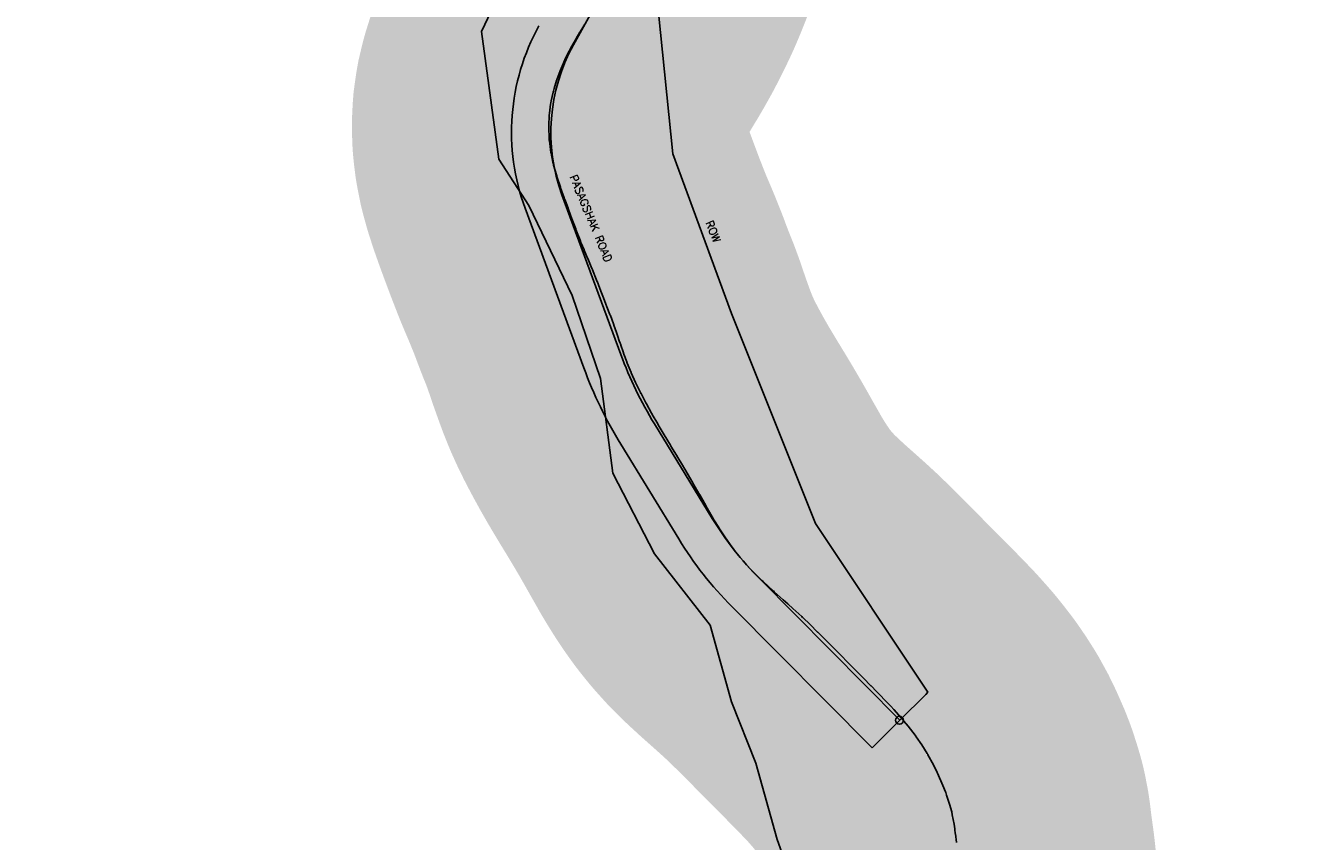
# Model space of a CAD drawing. Header units: feet. Extents: x 18803 to 104580, y -6601 to 116448.
# Tile 5 of 95: x 42952 to 44589, y 26047 to 27084. Entities that reach past the tile are written whole.
import ezdxf

# ---------------------------------------------------------------- set-up
doc = ezdxf.new("R2010")
doc.units = ezdxf.units.FT
doc.header["$LTSCALE"] = 100
doc.header["$MEASUREMENT"] = 0
for name, color, linetype in [('ELPC BOLD TITLE SHEET', 3, 'Continuous'), ('ELPC-XIST', 6, 'Continuous'), ('ELRP', 252, 'Continuous'), ('ETRP', 3, 'Continuous'), ('SL-VICINITY MAP', 2, 'Continuous')]:
    doc.layers.add(name, color=color, linetype=linetype)
doc.styles.add('L100', font='simplex.shx', dxfattribs={"height": 10})

msp = doc.modelspace()

# ---------------------------------------------------------------- linework, layer by layer
at = {"layer": 'ELPC BOLD TITLE SHEET', "const_width": 500}
for points in [[(44994.43259227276, 25873.12758118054), (44997.59958026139, 25871.48795404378), (44997.59958017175, 25871.48795408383), (45000.29333963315, 25869.79948952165)], [(43750.71102060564, 27335.32569106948), (43748.95620152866, 27324.93919390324), (43748.17758820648, 27320.47694096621), (43748.17763775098, 27320.47722492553), (43748.17769912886, 27320.47757668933), (43747.11355287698, 27314.3783465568), (43745.2640393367, 27304.48344393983), (43743.73564146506, 27296.71737316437), (43743.68412271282, 27296.46122415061), (43743.34615223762, 27294.81627713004), (43741.30466587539, 27285.34895831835), (43739.19311043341, 27275.85440314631), (43738.46639310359, 27272.72909028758), (43738.41682942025, 27272.51939542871), (43736.89495150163, 27266.18361111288), (43734.45800844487, 27256.35618156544), (43734.45229696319, 27256.3332729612), (43734.44660344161, 27256.31035437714), (43732.32206397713, 27247.80426885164), (43732.1128444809, 27247.01696642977), (43731.98652483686, 27246.56881337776), (43729.23802813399, 27237.15158405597), (43729.22998981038, 27237.12420707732), (43729.22197905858, 27237.09681508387), (43726.50213304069, 27227.85203539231), (43726.49636369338, 27227.83251008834), (43726.49061045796, 27227.81298289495), (43725.05091256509, 27222.94773166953), (43724.78690799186, 27222.10885882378), (43723.68350010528, 27218.80261647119), (43720.67930403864, 27210.03187920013), (43720.64937485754, 27209.94397786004), (43717.7047473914, 27201.24363758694), (43717.62211514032, 27200.99527552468), (43717.15752006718, 27199.57444226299), (43716.85888840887, 27198.71372659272), (43714.5440164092, 27192.40890141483), (43711.34087174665, 27183.8529472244), (43708.81753991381, 27177.35152947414), (43708.64900346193, 27176.92791177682), (43704.22228589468, 27166.06854431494), (43700.5257631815, 27157.36638889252), (43700.12690095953, 27156.46004790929), (43699.94635926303, 27156.0582294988), (43696.66796154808, 27148.90959424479), (43692.659545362, 27140.50551484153), (43690.61197879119, 27136.36502865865), (43688.28076236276, 27131.78055805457), (43688.27517703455, 27131.76959128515), (43688.26958475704, 27131.75859950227), (43683.66786639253, 27122.7278353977), (43681.01624930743, 27117.69836838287), (43680.75499283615, 27117.21380219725), (43678.8228486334, 27113.70854608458), (43673.61188152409, 27104.47996303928), (43671.08915241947, 27100.08644165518), (43670.90768720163, 27099.77478614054), (43668.17025606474, 27095.13812163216), (43662.4608786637, 27085.67012907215), (43661.12411734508, 27083.47110798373), (43656.61428655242, 27075.99781819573), (43656.38206326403, 27075.60627124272), (43651.63401946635, 27067.45956200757), (43650.75099745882, 27065.91866755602), (43650.65215049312, 27065.74483617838), (43644.96785917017, 27055.67046751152), (43644.65703011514, 27055.10557019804), (43642.76054695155, 27051.57009857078), (43638.60512062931, 27043.21491125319), (43638.18985110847, 27042.3457026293), (43635.03183835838, 27035.4575147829), (43632.42126068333, 27029.24905425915), (43632.06548687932, 27028.36505240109), (43628.75914498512, 27019.76954647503), (43627.13581020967, 27015.17065451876), (43626.76472943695, 27014.05327101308), (43623.65470284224, 27004.06876622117), (43622.69391162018, 27000.59248229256), (43622.37363484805, 26999.33638038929), (43619.77606471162, 26988.22656639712), (43619.30313519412, 26985.64017287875), (43619.07303961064, 26984.20716501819), (43617.50239748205, 26972.86323503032), (43617.28154364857, 26970.0414774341), (43617.21519393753, 26968.98507725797), (43616.68116881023, 26957.71277357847), (43616.69319807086, 26954.5426712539), (43616.71786092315, 26953.36388857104), (43617.14002412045, 26942.27621600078), (43617.43938177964, 26938.72259728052), (43617.58093483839, 26937.36802559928), (43618.93970772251, 26926.4865589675), (43619.57372183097, 26922.78562192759), (43619.75988993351, 26921.79033760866), (43622.03583584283, 26910.57315820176), (43622.71120669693, 26907.80442135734), (43623.00006164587, 26906.70496766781), (43626.43664206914, 26894.50688254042), (43626.89813010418, 26892.97005880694), (43627.14145675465, 26892.19640818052), (43631.63672766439, 26878.52787432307), (43631.70137869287, 26878.33349090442), (43631.84969970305, 26877.89248219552), (43636.37139307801, 26865.0429428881), (43636.46819940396, 26864.77202650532), (43637.9419701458, 26860.70962272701), (43641.23607324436, 26851.78402105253), (43641.26848447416, 26851.6966302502), (43644.44036073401, 26843.18571063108), (43644.45262891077, 26843.15297513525), (43644.4648589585, 26843.1202205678), (43646.18274625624, 26838.54502129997), (43646.19789734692, 26838.50475970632), (43651.02828212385, 26825.69799962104), (43651.27387810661, 26825.06692862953), (43651.29233997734, 26825.01961691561), (43656.58855310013, 26811.4834199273), (43657.72684600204, 26808.51994893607), (43661.64524504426, 26798.80304698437), (43661.82113468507, 26798.37783621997), (43664.71591913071, 26791.55268332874), (43667.11043120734, 26785.95853559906), (43671.56690194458, 26775.3585055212), (43671.75779594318, 26774.89059882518), (43672.1877118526, 26773.80392921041), (43672.26770015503, 26773.6043987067), (43677.16874759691, 26761.53755306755), (43678.05971038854, 26759.31144363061), (43678.16617817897, 26759.04052143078), (43681.74745895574, 26749.75699044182), (43683.76295271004, 26744.25559175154), (43686.1669568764, 26737.95389001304), (43686.19367785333, 26737.88419523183), (43689.22269047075, 26730.02311685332), (43690.6768862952, 26726.42871037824), (43690.68471530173, 26726.4092763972), (43690.69256270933, 26726.38985163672), (43694.51297467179, 26716.89290312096), (43694.74431320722, 26716.29034664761), (43694.99412337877, 26715.60738769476), (43695.00870014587, 26715.56766492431), (43698.91312065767, 26704.96214055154), (43699.42220205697, 26703.54898256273), (43699.5572512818, 26703.16151574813), (43702.66330996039, 26693.94267541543), (43703.96185464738, 26690.28505204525), (43706.75640349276, 26681.99479545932), (43706.92471840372, 26681.51536250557), (43708.15203077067, 26678.15434650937), (43708.207282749, 26678.00117816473), (43711.31114358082, 26669.28999824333), (43711.31956143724, 26669.26641548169), (43712.3587256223, 26666.36040700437), (43715.99121435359, 26656.47419034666), (43716.12678858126, 26656.11429977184), (43716.49303958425, 26655.16555362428), (43721.3405225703, 26643.14938034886), (43721.41502474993, 26642.96675803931), (43721.49363940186, 26642.78935056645), (43727.03098776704, 26630.42171956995), (43727.31435853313, 26629.83311303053), (43727.42116927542, 26629.61381979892), (43733.27983903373, 26617.72368045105), (43733.91067356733, 26616.51539080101), (43733.97123579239, 26616.40005582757), (43740.17332409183, 26604.65624611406), (43740.93326302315, 26603.25088264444), (43741.01155720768, 26603.10710021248), (43747.50295575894, 26591.26871414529), (43748.19529974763, 26590.02816646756), (43748.33451971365, 26589.78162419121), (43755.24216338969, 26577.69098361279), (43755.75371979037, 26576.81961539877), (43755.82223005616, 26576.70354464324), (43763.41503284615, 26563.90871903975), (43763.4678669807, 26563.82141620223), (43763.47259408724, 26563.81359571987), (43763.47731276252, 26563.8057947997), (43771.29018769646, 26550.87557992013), (43771.41616702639, 26550.66906231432), (43771.97965880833, 26549.75405066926), (43772.04420860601, 26549.64872502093), (43779.1770861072, 26537.95349456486), (43780.851216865, 26535.18587069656), (43780.89219082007, 26535.11792345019), (43786.66883951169, 26525.50870294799), (43789.72135268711, 26520.31305301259), (43789.7308054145, 26520.29699915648), (43789.74023617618, 26520.28095908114), (43793.93979465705, 26513.15399844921), (43798.56117861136, 26505.18922058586), (43798.6282384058, 26505.07302349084), (43801.23732388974, 26500.52775908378), (43807.52234062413, 26489.36799593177), (43807.52633396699, 26489.36091246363), (43807.53035090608, 26489.35378234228), (43808.57501565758, 26487.50136778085), (43808.59910045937, 26487.45874609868), (43816.18556879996, 26474.06037362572), (43816.23573297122, 26473.9721528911), (43816.89821926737, 26472.8119806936), (43816.90410345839, 26472.80167093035), (43823.99645286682, 26460.36888423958), (43824.30934968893, 26459.83435386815), (43826.66802447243, 26455.90634299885), (43832.73241760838, 26446.0745447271), (43833.00011214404, 26445.64917687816), (43837.04057400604, 26439.35538294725), (43842.14516136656, 26431.78145292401), (43842.47354186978, 26431.30486342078), (43848.1175801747, 26423.29103627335), (43852.34913086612, 26417.65466656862), (43852.92436651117, 26416.91428757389), (43860.16838380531, 26407.90224045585), (43863.74576896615, 26403.7107909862), (43864.27424988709, 26403.10878893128), (43873.21256359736, 26393.20866421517), (43875.91309618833, 26390.40979319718), (43876.42397626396, 26389.89334139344), (43887.64181726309, 26378.83219717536), (43889.17465762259, 26377.39121374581), (43901.90841169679, 26365.68720136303), (43902.12656576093, 26365.48867638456), (43903.24673173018, 26364.4794136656), (43914.73279458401, 26354.29328698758), (43920.71426015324, 26348.95853169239), (43920.75600020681, 26348.92123497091), (43926.9151729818, 26343.40743981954), (43938.39002150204, 26332.86535898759), (43939.33152189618, 26331.97604285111), (43939.61171285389, 26331.70794802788), (43948.72507454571, 26322.87492741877), (43958.38412546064, 26313.34928736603), (43958.40587872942, 26313.32776770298), (43958.42765229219, 26313.30627246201), (43958.95096792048, 26312.78795207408), (43959.07430158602, 26312.66509528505), (43968.27159341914, 26303.44930421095), (43968.2883145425, 26303.43250867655), (43968.30502390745, 26303.41575206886), (43978.10904106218, 26293.56008364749), (43978.16899043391, 26293.50026611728), (43987.77984918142, 26283.72122105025), (43987.7885068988, 26283.7124156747), (43996.64816913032, 26274.70558735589), (43996.69041864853, 26274.66254213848), (43997.11585989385, 26274.22814070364), (43997.31739283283, 26274.02448969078), (44006.88600291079, 26264.45525495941), (44006.89478992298, 26264.4464553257), (44006.90356917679, 26264.4376714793), (44015.27018383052, 26256.05519825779), (44015.4012503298, 26255.92297219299), (44016.54682750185, 26254.75924714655), (44016.55345129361, 26254.75251129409), (44016.56001296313, 26254.74584329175), (44026.18070323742, 26244.95894067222), (44026.21542597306, 26244.9236834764), (44033.35927265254, 26237.68330627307), (44033.58131369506, 26237.45555602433), (44035.9200548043, 26235.02779559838), (44035.99119271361, 26234.95423334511), (44045.63806292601, 26225.01687645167), (44050.92714411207, 26219.47676875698), (44051.34352101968, 26219.03062880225), (44055.08172767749, 26214.93324434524), (44064.37479431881, 26204.46367214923), (44067.51639209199, 26200.8133156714), (44068.09733827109, 26200.11532240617), (44073.38692463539, 26193.54252079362), (44082.21539896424, 26182.11388610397), (44083.17612636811, 26180.81175270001), (44083.7552137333, 26179.99708651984), (44090.57175572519, 26170.0389520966), (44097.74624852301, 26158.77035020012), (44098.26076235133, 26157.93053075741), (44098.55236800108, 26157.4355498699), (44105.54579485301, 26144.64243042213), (44110.31594793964, 26134.87693836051), (44110.79555453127, 26133.84019414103), (44117.51257184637, 26118.47685812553), (44120.68238906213, 26110.42242446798), (44121.09271252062, 26109.30455754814), (44122.21322671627, 26106.01843755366), (44126.19678449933, 26093.48333959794), (44128.33537800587, 26086.08913632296), (44128.69145448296, 26084.70660512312), (44129.48088739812, 26081.21850115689), (44131.76492680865, 26069.26856902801), (44132.6712146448, 26063.3695522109), (44132.80911385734, 26062.30681647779), (44133.32038506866, 26057.48286698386), (44133.36738286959, 26057.07473522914), (44134.76920527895, 26045.80072421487), (44134.86099415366, 26045.1414003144), (44135.22766700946, 26042.76264819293), (44135.28137650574, 26042.39442345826), (44136.37883784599, 26034.41875964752), (44137.63251244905, 26024.98893956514), (44137.64364065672, 26024.90410835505), (44137.67230807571, 26024.66105570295), (44138.51688391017, 26017.18145003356), (44139.06662818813, 26011.58289553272), (44139.07258924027, 26011.52290819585), (44139.21056202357, 26010.15072583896), (44139.22167512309, 26010.03771996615), (44139.41901818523, 26007.98491284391), (44139.54078529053, 26006.56688338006), (44143.15513995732, 25956.57762953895), (44144.01424726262, 25949.69766335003), (44144.80227681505, 25940.54469571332), (44144.82583750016, 25940.28671941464), (44145.15700230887, 25936.85737477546), (44145.18489344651, 25936.54842824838), (44145.74527383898, 25929.87686044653), (44145.78188820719, 25929.49234219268), (44145.78351718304, 25929.47503129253), (44145.7851591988, 25929.457711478), (44146.41515581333, 25922.73714297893), (44146.4168424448, 25922.71935879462), (44146.4185153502, 25922.70158315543), (44146.87622973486, 25917.89404309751), (44147.05351852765, 25915.96114054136), (44147.05510452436, 25915.9440478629), (44147.05667961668, 25915.92694316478), (44147.60628124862, 25910.02635050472), (44147.6100288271, 25909.9857478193), (44148.07005526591, 25904.95584363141), (44148.08299741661, 25904.81862303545), (44148.13057749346, 25904.32899615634), (44148.13181366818, 25904.31624012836), (44148.67448905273, 25898.70092202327), (44148.68077946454, 25898.63488805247), (44149.04961112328, 25894.70608347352), (44149.05110589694, 25894.69010418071), (44149.35201035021, 25891.461862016), (44149.4173311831, 25890.8221373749), (44149.65616820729, 25888.40157127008), (44149.98843276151, 25885.14123404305), (44150.00236905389, 25885.0003563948), (44150.35316369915, 25881.34395821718), (44150.35710498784, 25881.30249645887), (44150.74366839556, 25877.1972831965), (44150.74606061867, 25877.17230590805), (44150.74842506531, 25877.14734075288), (44150.8875326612, 25875.70350719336), (44150.89508621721, 25875.6263978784), (44151.28476447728, 25871.71434182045), (44151.29212375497, 25871.63924427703), (44151.86806994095, 25865.66366876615), (44151.89140348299, 25865.40684232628), (44151.97191675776, 25864.46327325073), (44152.04908983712, 25863.62365100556), (44152.07253050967, 25863.34263466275), (44152.16531598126, 25862.41628685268), (44152.16745432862, 25862.39483896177), (44152.35154522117, 25860.53977012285), (44152.36433129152, 25860.40709273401), (44152.46148719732, 25859.3680365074), (44152.46760084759, 25859.30361227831), (44152.66507412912, 25857.25204027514), (44152.66791019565, 25857.2231494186), (44152.67071088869, 25857.19425091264), (44153.38229560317, 25849.99197562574), (44153.3828075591, 25849.98678743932), (44154.1606824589, 25842.09475839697), (44154.1622379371, 25842.0790317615), (44154.47579574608, 25838.9194689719), (44154.47761277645, 25838.9013764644), (44154.47940990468, 25838.88334079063), (44155.9062628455, 25824.73169451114), (44155.91265252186, 25824.66917067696), (44155.92488692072, 25824.55104104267), (44155.93100658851, 25824.49119468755), (44157.58479423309, 25808.10810756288), (44157.58803425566, 25808.07578524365), (44157.64311469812, 25807.52242008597), (44157.64775943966, 25807.47622577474), (44159.3624522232, 25790.59246033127)], [(44809.02249239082, 25797.16056976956), (44815.20608091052, 25800.60846049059), (44815.35356602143, 25800.69129448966), (44821.80138145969, 25804.33890192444), (44822.00536646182, 25804.45366152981), (44828.83226235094, 25808.26676096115), (44828.86351948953, 25808.28424489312), (44836.19679562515, 25812.392169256), (44836.24362459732, 25812.41845755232), (44838.79052461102, 25813.85124584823), (44838.930347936, 25813.9294131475), (44843.88226632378, 25816.68038488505)]]:
    msp.add_lwpolyline(points, dxfattribs=at)
at = {"layer": 'ELPC-XIST'}
msp.add_lwpolyline([(43662.4608786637, 27085.67012907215), (43661.12411734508, 27083.47110798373), (43656.61428655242, 27075.99781819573), (43656.38206326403, 27075.60627124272), (43651.63401946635, 27067.45956200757), (43650.75099745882, 27065.91866755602), (43650.65215049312, 27065.74483617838), (43644.96785917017, 27055.67046751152), (43644.65703011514, 27055.10557019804), (43642.76054695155, 27051.57009857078), (43638.60512062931, 27043.21491125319), (43638.18985110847, 27042.3457026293), (43635.03183835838, 27035.4575147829), (43632.42126068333, 27029.24905425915), (43632.06548687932, 27028.36505240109), (43628.75914498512, 27019.76954647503), (43627.13581020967, 27015.17065451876), (43626.76472943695, 27014.05327101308), (43623.65470284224, 27004.06876622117), (43622.69391162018, 27000.59248229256), (43622.37363484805, 26999.33638038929), (43619.77606471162, 26988.22656639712), (43619.30313519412, 26985.64017287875), (43619.07303961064, 26984.20716501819), (43617.50239748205, 26972.86323503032), (43617.28154364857, 26970.0414774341), (43617.21519393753, 26968.98507725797), (43616.68116881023, 26957.71277357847), (43616.69319807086, 26954.5426712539), (43616.71786092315, 26953.36388857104), (43617.14002412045, 26942.27621600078), (43617.43938177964, 26938.72259728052), (43617.58093483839, 26937.36802559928), (43618.93970772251, 26926.4865589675), (43619.57372183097, 26922.78562192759), (43619.75988993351, 26921.79033760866), (43622.03583584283, 26910.57315820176), (43622.71120669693, 26907.80442135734), (43623.00006164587, 26906.70496766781), (43626.43664206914, 26894.50688254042), (43626.89813010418, 26892.97005880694), (43627.14145675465, 26892.19640818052), (43631.63672766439, 26878.52787432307), (43631.70137869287, 26878.33349090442), (43631.84969970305, 26877.89248219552), (43636.37139307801, 26865.0429428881), (43636.46819940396, 26864.77202650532), (43637.9419701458, 26860.70962272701), (43641.23607324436, 26851.78402105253), (43641.26848447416, 26851.6966302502), (43644.44036073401, 26843.18571063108), (43644.45262891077, 26843.15297513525), (43644.4648589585, 26843.1202205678), (43646.18274625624, 26838.54502129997), (43646.19789734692, 26838.50475970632), (43651.02828212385, 26825.69799962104), (43651.27387810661, 26825.06692862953), (43651.29233997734, 26825.01961691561), (43656.58855310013, 26811.4834199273), (43657.72684600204, 26808.51994893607), (43661.64524504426, 26798.80304698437), (43661.82113468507, 26798.37783621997), (43664.71591913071, 26791.55268332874), (43667.11043120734, 26785.95853559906), (43671.56690194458, 26775.3585055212), (43671.75779594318, 26774.89059882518), (43672.1877118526, 26773.80392921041), (43672.26770015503, 26773.6043987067), (43677.16874759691, 26761.53755306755), (43678.05971038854, 26759.31144363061), (43678.16617817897, 26759.04052143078), (43681.74745895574, 26749.75699044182), (43683.76295271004, 26744.25559175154), (43686.1669568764, 26737.95389001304), (43686.19367785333, 26737.88419523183), (43689.22269047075, 26730.02311685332), (43690.6768862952, 26726.42871037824), (43690.68471530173, 26726.4092763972), (43690.69256270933, 26726.38985163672), (43694.51297467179, 26716.89290312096), (43694.74431320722, 26716.29034664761), (43694.99412337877, 26715.60738769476), (43695.00870014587, 26715.56766492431), (43698.91312065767, 26704.96214055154), (43699.42220205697, 26703.54898256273), (43699.5572512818, 26703.16151574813), (43702.66330996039, 26693.94267541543), (43703.96185464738, 26690.28505204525), (43706.75640349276, 26681.99479545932), (43706.92471840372, 26681.51536250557), (43708.15203077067, 26678.15434650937), (43708.207282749, 26678.00117816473), (43711.31114358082, 26669.28999824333), (43711.31956143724, 26669.26641548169), (43712.3587256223, 26666.36040700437), (43715.99121435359, 26656.47419034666), (43716.12678858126, 26656.11429977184), (43716.49303958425, 26655.16555362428), (43721.3405225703, 26643.14938034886), (43721.41502474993, 26642.96675803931), (43721.49363940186, 26642.78935056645), (43727.03098776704, 26630.42171956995), (43727.31435853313, 26629.83311303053), (43727.42116927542, 26629.61381979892), (43733.27983903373, 26617.72368045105), (43733.91067356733, 26616.51539080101), (43733.97123579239, 26616.40005582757), (43740.17332409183, 26604.65624611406), (43740.93326302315, 26603.25088264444), (43741.01155720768, 26603.10710021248), (43747.50295575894, 26591.26871414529), (43748.19529974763, 26590.02816646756), (43748.33451971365, 26589.78162419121), (43755.24216338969, 26577.69098361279), (43755.75371979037, 26576.81961539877), (43755.82223005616, 26576.70354464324), (43763.41503284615, 26563.90871903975), (43763.4678669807, 26563.82141620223), (43763.47259408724, 26563.81359571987), (43763.47731276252, 26563.8057947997), (43771.29018769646, 26550.87557992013), (43771.41616702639, 26550.66906231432), (43771.97965880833, 26549.75405066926), (43772.04420860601, 26549.64872502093), (43779.1770861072, 26537.95349456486), (43780.851216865, 26535.18587069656), (43780.89219082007, 26535.11792345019), (43786.66883951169, 26525.50870294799), (43789.72135268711, 26520.31305301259), (43789.7308054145, 26520.29699915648), (43789.74023617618, 26520.28095908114), (43793.93979465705, 26513.15399844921), (43798.56117861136, 26505.18922058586), (43798.6282384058, 26505.07302349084), (43801.23732388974, 26500.52775908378), (43807.52234062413, 26489.36799593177), (43807.52633396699, 26489.36091246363), (43807.53035090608, 26489.35378234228), (43808.57501565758, 26487.50136778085), (43808.59910045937, 26487.45874609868), (43816.18556879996, 26474.06037362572), (43816.23573297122, 26473.9721528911), (43816.89821926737, 26472.8119806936), (43816.90410345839, 26472.80167093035), (43823.99645286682, 26460.36888423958), (43824.30934968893, 26459.83435386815), (43826.66802447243, 26455.90634299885), (43832.73241760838, 26446.0745447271), (43833.00011214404, 26445.64917687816), (43837.04057400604, 26439.35538294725), (43842.14516136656, 26431.78145292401), (43842.47354186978, 26431.30486342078), (43848.1175801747, 26423.29103627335), (43852.34913086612, 26417.65466656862), (43852.92436651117, 26416.91428757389), (43860.16838380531, 26407.90224045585), (43863.74576896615, 26403.7107909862), (43864.27424988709, 26403.10878893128), (43873.21256359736, 26393.20866421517), (43875.91309618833, 26390.40979319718), (43876.42397626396, 26389.89334139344), (43887.64181726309, 26378.83219717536), (43889.17465762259, 26377.39121374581), (43901.90841169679, 26365.68720136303), (43902.12656576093, 26365.48867638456), (43903.24673173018, 26364.4794136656), (43914.73279458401, 26354.29328698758), (43920.71426015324, 26348.95853169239), (43920.75600020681, 26348.92123497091), (43926.9151729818, 26343.40743981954), (43938.39002150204, 26332.86535898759), (43939.33152189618, 26331.97604285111), (43939.61171285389, 26331.70794802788), (43948.72507454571, 26322.87492741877), (43958.38412546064, 26313.34928736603), (43958.40587872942, 26313.32776770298), (43958.42765229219, 26313.30627246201), (43958.95096792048, 26312.78795207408), (43959.07430158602, 26312.66509528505), (43968.27159341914, 26303.44930421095), (43968.2883145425, 26303.43250867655), (43968.30502390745, 26303.41575206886), (43978.10904106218, 26293.56008364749), (43978.16899043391, 26293.50026611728), (43987.77984918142, 26283.72122105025), (43987.7885068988, 26283.7124156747), (43996.64816913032, 26274.70558735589), (43996.69041864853, 26274.66254213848), (43997.11585989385, 26274.22814070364), (43997.31739283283, 26274.02448969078), (44006.88600291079, 26264.45525495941), (44006.89478992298, 26264.4464553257), (44006.90356917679, 26264.4376714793), (44015.27018383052, 26256.05519825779), (44015.4012503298, 26255.92297219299), (44016.54682750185, 26254.75924714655), (44016.55345129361, 26254.75251129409), (44016.56001296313, 26254.74584329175), (44026.18070323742, 26244.95894067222), (44026.21542597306, 26244.9236834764), (44033.35927265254, 26237.68330627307), (44033.58131369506, 26237.45555602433), (44035.9200548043, 26235.02779559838), (44035.99119271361, 26234.95423334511), (44045.63806292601, 26225.01687645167), (44050.92714411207, 26219.47676875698), (44051.34352101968, 26219.03062880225), (44055.08172767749, 26214.93324434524), (44064.37479431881, 26204.46367214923), (44067.51639209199, 26200.8133156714), (44068.09733827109, 26200.11532240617), (44073.38692463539, 26193.54252079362), (44082.21539896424, 26182.11388610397), (44083.17612636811, 26180.81175270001), (44083.7552137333, 26179.99708651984), (44090.57175572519, 26170.0389520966), (44097.74624852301, 26158.77035020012), (44098.26076235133, 26157.93053075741), (44098.55236800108, 26157.4355498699), (44105.54579485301, 26144.64243042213), (44110.31594793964, 26134.87693836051), (44110.79555453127, 26133.84019414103), (44117.51257184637, 26118.47685812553), (44120.68238906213, 26110.42242446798), (44121.09271252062, 26109.30455754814), (44122.21322671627, 26106.01843755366), (44126.19678449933, 26093.48333959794), (44128.33537800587, 26086.08913632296), (44128.69145448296, 26084.70660512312), (44129.48088739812, 26081.21850115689), (44131.76492680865, 26069.26856902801), (44132.6712146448, 26063.3695522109), (44132.80911385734, 26062.30681647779), (44133.32038506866, 26057.48286698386), (44133.36738286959, 26057.07473522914), (44134.76920527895, 26045.80072421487)], dxfattribs=at)
at = {"layer": 'ELRP'}
for p, q in [((43756.22627435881, 27100.07603005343), (43774.37386325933, 26920.90451194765)), ((43774.37386325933, 26920.90451194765), (43849.04084024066, 26718.01040797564)), ((43661.32676559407, 26648.96369999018), (43586.65978861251, 26851.85780396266)), ((43849.04084024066, 26718.01040797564), (43955.81752265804, 26451.31502197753)), ((43781.83746044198, 26431.68024234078), (43708.26724818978, 26551.9769799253)), ((43955.81752265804, 26451.31502197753), (44098.49656688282, 26236.73005134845)), ((44027.54843490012, 26166.25791097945), (43849.3765151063, 26345.63152220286)), ((44095.85696118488, 26234.10815478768), (44063.02250089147, 26201.49398116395)), ((44098.49656688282, 26236.73005134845), (44095.85696118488, 26234.10815478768)), ((44063.02250089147, 26201.49398116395), (44052.14518393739, 26190.68964022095)), ((44052.14518393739, 26190.68964022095), (44027.54843490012, 26166.25791097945))]:
    msp.add_line(p, q, dxfattribs=at)
msp.add_lwpolyline([(43777.28071514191, 27955.84567373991), (43817.63539254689, 27872.25195611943), (43761.47950418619, 27402.88701980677), (43743.21530942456, 27288.98799620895, -0.0866765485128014), (43690.55779071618, 27136.21284514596), (43648.0987301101, 27059.37874069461, 0.217711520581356), (43633.57822462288, 26868.96324211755), (43708.24520160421, 26666.06913814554, 0.04910376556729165), (43750.91732374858, 26577.9015494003), (43824.48753600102, 26457.60481181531, 0.05835403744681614), (43884.84524430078, 26380.70554848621), (44063.0162944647, 26201.3310734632)], format="xyb", dxfattribs=at)
msp.add_circle((44062.37728402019, 26201.23991481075), 5.016277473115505, dxfattribs=at)
for centre, radius, start, end in [((43849.13481138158, 26948.45113072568), 279.6844800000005, 151.0749326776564, 200.2040993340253), ((44177.39093796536, 26838.8802669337), 549.9004750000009, 200.2040993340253, 211.4488215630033), ((44183.00105051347, 26677.02098110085), 470.2385608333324, 211.4488215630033, 224.8074326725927)]:
    msp.add_arc(centre, radius, start, end, dxfattribs=at)
at = {"layer": 'SL-VICINITY MAP'}
msp.add_lwpolyline([(43514.98891318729, 27621.67732941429), (43504.82851390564, 27575.56459094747), (43538.10807303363, 27485.00486889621), (43599.13165168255, 27381.06497216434), (43620.03256602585, 27333.88727737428), (43638.25822306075, 27253.10273913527), (43567.52815927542, 27153.59907973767), (43531.29193327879, 27076.60127619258), (43553.1557798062, 26914.36483140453), (43591.28780708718, 26855.41878070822), (43646.5260484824, 26740.75031686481), (43682.5425399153, 26635.66636017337), (43698.37280037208, 26515.0094472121), (43750.96739637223, 26412.7767075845), (43821.85087323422, 26321.84456504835), (43849.15852128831, 26224.73329673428), (43879.79443502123, 26146.6092988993), (43907.10208307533, 26049.49803058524), (43935.74735978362, 25969.19018399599)], dxfattribs=at)

# ---------------------------------------------------------------- texts
at = {"layer": 'ETRP', "style": 'L100'}
for s, p in [('PASAGSHAK ROAD', (43643.0108028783, 26891.82802470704)), ('ROW', (43815.55469974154, 26833.39246822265))]:
    msp.add_text(s, height=9.999999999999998, rotation=292.5668687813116, dxfattribs=at).set_placement(p)

doc.saveas('drawing.dxf')
